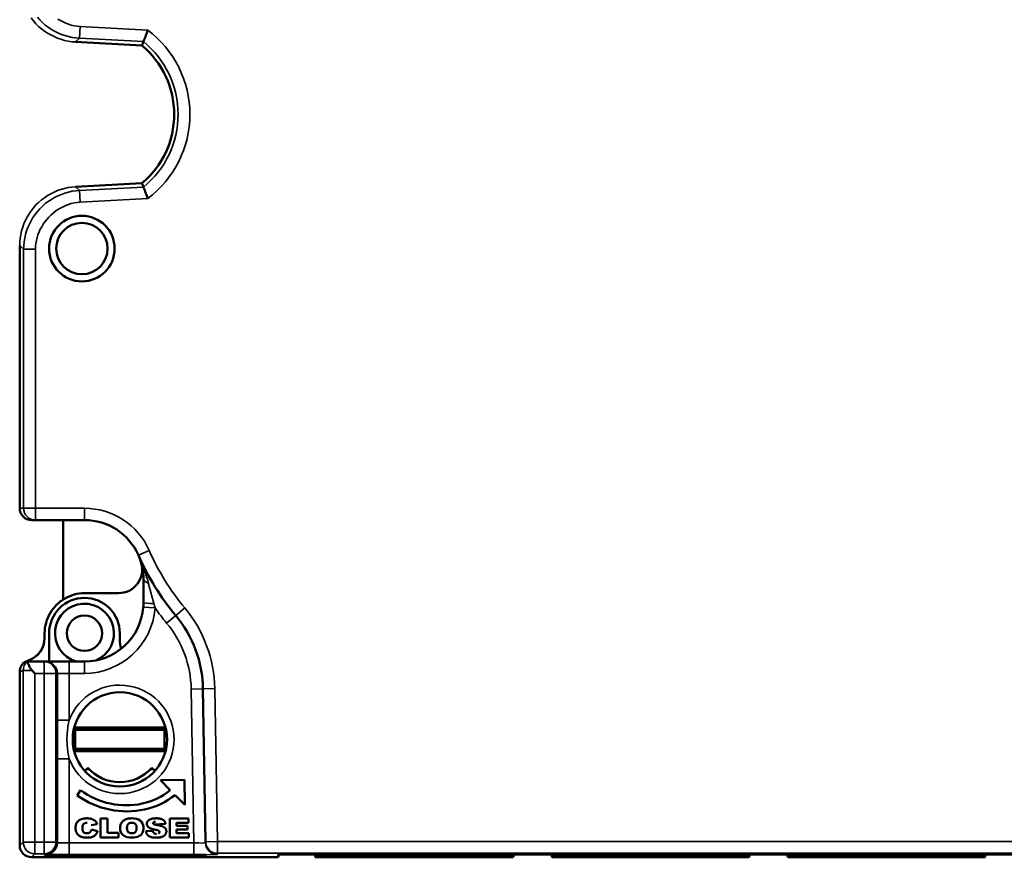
# Model space of a CAD drawing. Header units: millimetres. Extents: x 0 to 420, y 0 to 297.
# Tile 12 of 16: x 241 to 282, y 180 to 216. Entities that reach past the tile are written whole.
import ezdxf

# ---------------------------------------------------------------- set-up
doc = ezdxf.new("R2010")
doc.units = ezdxf.units.MM
doc.layers.add('Visibile (ISO)', color=7, linetype='Continuous', lineweight=50)
doc.layers.add('Visibile sottile (ISO)', color=7, linetype='Continuous', lineweight=35)

msp = doc.modelspace()

# ---------------------------------------------------------------- linework, layer by layer
at = {"layer": 'Visibile (ISO)'}
for p, q in [((242.918, 214.887), (245.733, 214.739)), ((245.733, 208.899), (242.918, 208.752)), ((240.549, 195.115), (240.549, 206.255)), ((241.215, 194.619), (241.044, 194.619)), ((243.294, 194.619), (241.215, 194.619)), ((242.394, 194.619), (242.394, 191.249)), ((245.794, 191.119), (245.794, 192.119)), ((244.74, 191.519), (243.304, 191.519)), ((241.604, 189.619), (241.604, 189.819)), ((241.794, 188.619), (241.794, 189.819)), ((244.794, 189.562), (244.794, 189.819)), ((240.822, 188.619), (240.799, 188.619)), ((240.831, 188.619), (240.872, 188.619)), ((240.872, 188.619), (241.585, 188.619)), ((240.936, 188.676), (240.937, 188.676)), ((241.585, 188.619), (241.645, 188.619)), ((242.645, 188.619), (241.645, 188.619)), ((242.645, 188.619), (243.294, 188.619)), ((240.549, 180.824), (240.549, 188.19)), ((241.193, 188.119), (241.076, 188.236)), ((248.431, 180.981), (248.318, 187.462)), ((246.694, 185.824), (242.894, 185.824)), ((242.894, 184.814), (242.894, 185.824)), ((246.694, 185.824), (246.694, 184.814)), ((242.894, 185.719), (246.694, 185.719)), ((242.894, 184.919), (246.694, 184.919)), ((246.694, 184.814), (242.894, 184.814)), ((243.435, 184.118), (243.303, 183.986)), ((246.285, 183.986), (246.154, 184.118)), ((247.529, 183.605), (246.516, 183.587)), ((246.516, 183.587), (246.927, 183.171)), ((247.548, 182.545), (247.529, 183.605)), ((243.127, 183.165), (242.98, 182.945)), ((247.135, 182.961), (247.548, 182.545)), ((243.835, 181.725), (243.578, 181.679)), ((243.975, 181.962), (243.975, 181.162)), ((244.267, 181.962), (243.975, 181.962)), ((244.267, 181.357), (244.267, 181.962)), ((246.23, 181.708), (246.731, 181.732)), ((246.907, 181.962), (246.907, 181.162)), ((247.701, 181.962), (246.907, 181.962)), ((247.199, 181.777), (247.701, 181.777)), ((247.199, 181.66), (247.199, 181.777)), ((247.666, 181.66), (247.199, 181.66)), ((247.666, 181.494), (247.666, 181.66)), ((247.701, 181.777), (247.701, 181.962)), ((243.59, 181.494), (243.847, 181.428)), ((244.734, 181.357), (244.267, 181.357)), ((244.734, 181.162), (244.734, 181.357)), ((246.194, 181.445), (245.902, 181.43)), ((247.199, 181.494), (247.666, 181.494)), ((247.199, 181.347), (247.199, 181.494)), ((247.712, 181.347), (247.199, 181.347)), ((247.712, 181.162), (247.712, 181.347)), ((243.975, 181.162), (244.734, 181.162)), ((246.907, 181.162), (247.712, 181.162)), ((248.432, 180.929), (248.431, 180.981)), ((241.609, 180.421), (241.608, 180.394)), ((241.608, 180.394), (248.441, 180.394)), ((241.609, 180.421), (248.441, 180.421)), ((248.441, 180.394), (248.441, 180.421)), ((251.512, 180.324), (251.512, 180.437)), ((292.324, 180.444), (252.301, 180.444)), ((253.076, 180.324), (253.076, 180.429)), ((261.294, 180.43), (253.174, 180.43)), ((261.476, 180.324), (261.476, 180.429)), ((263.091, 180.444), (263.113, 180.319)), ((263.113, 180.319), (263.113, 180.429)), ((271.294, 180.43), (263.294, 180.43)), ((271.498, 180.444), (271.476, 180.319)), ((271.476, 180.319), (271.476, 180.429)), ((273.091, 180.444), (273.113, 180.319)), ((273.113, 180.319), (273.113, 180.429)), ((281.294, 180.43), (273.294, 180.43)), ((281.498, 180.444), (281.476, 180.319)), ((281.476, 180.319), (281.476, 180.429)), ((241.049, 180.324), (251.512, 180.324)), ((253.076, 180.324), (261.476, 180.324)), ((263.113, 180.319), (271.476, 180.319)), ((273.113, 180.319), (281.476, 180.319))]:
    msp.add_line(p, q, dxfattribs=at)
at = {"layer": 'Visibile (ISO)', "flags": 128}
for points in [[(245.98, 215.393), (245.968, 215.362), (245.957, 215.33), (245.946, 215.299), (245.934, 215.269), (245.923, 215.239), (245.912, 215.209), (245.902, 215.18), (245.891, 215.153), (245.881, 215.126), (245.871, 215.1), (245.862, 215.075), (245.853, 215.051), (245.845, 215.029), (245.837, 215.008), (245.83, 214.989), (245.823, 214.972), (245.817, 214.956), (245.812, 214.942), (245.807, 214.93), (245.803, 214.92), (245.8, 214.913), (245.798, 214.907), (245.797, 214.903), (245.796, 214.902)], [(245.733, 214.739), (245.735, 214.744), (245.736, 214.748), (245.738, 214.752), (245.74, 214.756), (245.741, 214.761), (245.743, 214.765), (245.745, 214.769), (245.747, 214.773), (245.748, 214.778), (245.75, 214.782), (245.752, 214.786), (245.753, 214.791), (245.755, 214.795), (245.757, 214.799), (245.758, 214.803), (245.76, 214.808), (245.762, 214.812), (245.763, 214.816), (245.765, 214.821), (245.767, 214.825), (245.768, 214.829), (245.77, 214.833), (245.772, 214.838), (245.773, 214.842), (245.775, 214.846), (245.776, 214.851), (245.778, 214.855), (245.78, 214.859), (245.781, 214.863), (245.783, 214.868), (245.785, 214.872), (245.786, 214.876), (245.788, 214.881), (245.79, 214.885), (245.791, 214.889), (245.793, 214.893), (245.795, 214.898), (245.796, 214.902)], [(245.733, 208.899), (245.735, 208.895), (245.736, 208.891), (245.738, 208.887), (245.74, 208.882), (245.741, 208.878), (245.743, 208.874), (245.745, 208.869), (245.747, 208.865), (245.748, 208.861), (245.75, 208.857), (245.752, 208.852), (245.753, 208.848), (245.755, 208.844), (245.757, 208.839), (245.758, 208.835), (245.76, 208.831), (245.762, 208.827), (245.763, 208.822), (245.765, 208.818), (245.767, 208.814), (245.768, 208.809), (245.77, 208.805), (245.772, 208.801), (245.773, 208.797), (245.775, 208.792), (245.776, 208.788), (245.778, 208.784), (245.78, 208.779), (245.781, 208.775), (245.783, 208.771), (245.785, 208.767), (245.786, 208.762), (245.788, 208.758), (245.79, 208.754), (245.791, 208.75), (245.793, 208.745), (245.795, 208.741), (245.796, 208.737)], [(245.98, 208.246), (245.968, 208.277), (245.957, 208.308), (245.946, 208.339), (245.934, 208.37), (245.923, 208.4), (245.912, 208.429), (245.902, 208.458), (245.891, 208.486), (245.881, 208.513), (245.871, 208.539), (245.862, 208.564), (245.853, 208.587), (245.845, 208.61), (245.837, 208.63), (245.83, 208.649), (245.823, 208.667), (245.817, 208.683), (245.812, 208.696), (245.807, 208.708), (245.803, 208.718), (245.8, 208.726), (245.798, 208.732), (245.797, 208.735), (245.796, 208.737)], [(245.794, 192.175), (245.776, 192.428), (245.734, 192.668), (245.67, 192.9), (245.583, 193.126)], [(245.794, 192.119), (245.794, 192.122), (245.794, 192.124), (245.794, 192.126), (245.794, 192.129), (245.794, 192.131), (245.794, 192.133), (245.794, 192.136), (245.794, 192.138), (245.794, 192.14), (245.794, 192.142), (245.794, 192.145), (245.794, 192.147), (245.794, 192.149), (245.794, 192.152), (245.794, 192.154), (245.794, 192.156), (245.794, 192.159), (245.794, 192.161), (245.794, 192.163), (245.794, 192.166), (245.794, 192.168), (245.794, 192.17), (245.794, 192.172), (245.794, 192.175)], [(243.304, 191.519), (243.189, 191.515), (243.076, 191.504), (242.965, 191.484), (242.856, 191.458), (242.75, 191.424), (242.647, 191.384), (242.548, 191.337), (242.451, 191.284), (242.359, 191.226), (242.27, 191.161), (242.186, 191.091), (242.106, 191.017), (242.032, 190.937), (241.962, 190.853), (241.897, 190.764), (241.839, 190.672), (241.786, 190.575), (241.739, 190.476), (241.699, 190.373), (241.665, 190.267), (241.639, 190.158), (241.619, 190.047), (241.608, 189.934), (241.604, 189.819)], [(245.787, 190.929), (245.788, 190.937), (245.788, 190.945), (245.789, 190.952), (245.789, 190.96), (245.79, 190.968), (245.79, 190.976), (245.791, 190.984), (245.791, 190.992), (245.792, 191), (245.792, 191.008), (245.792, 191.016), (245.793, 191.024), (245.793, 191.032), (245.793, 191.04), (245.793, 191.048), (245.794, 191.056), (245.794, 191.064), (245.794, 191.072), (245.794, 191.08), (245.794, 191.088), (245.794, 191.096), (245.794, 191.103), (245.794, 191.111), (245.794, 191.119)], [(240.549, 188.185), (240.549, 188.206), (240.55, 188.226), (240.552, 188.246), (240.555, 188.266), (240.558, 188.286), (240.563, 188.306), (240.568, 188.326), (240.574, 188.346), (240.581, 188.365), (240.589, 188.385), (240.597, 188.404), (240.607, 188.423), (240.618, 188.442), (240.629, 188.46), (240.642, 188.478), (240.655, 188.496), (240.669, 188.513), (240.685, 188.53), (240.701, 188.546), (240.719, 188.562), (240.737, 188.578), (240.757, 188.592), (240.777, 188.606), (240.799, 188.619)], [(240.822, 188.619), (240.823, 188.619), (240.823, 188.62), (240.825, 188.621), (240.826, 188.622), (240.828, 188.623), (240.831, 188.625), (240.834, 188.626), (240.837, 188.629), (240.841, 188.631), (240.845, 188.633), (240.849, 188.636), (240.854, 188.639), (240.86, 188.642), (240.865, 188.645), (240.871, 188.648), (240.877, 188.651), (240.884, 188.654), (240.891, 188.658), (240.898, 188.661), (240.905, 188.664), (240.912, 188.667), (240.92, 188.67), (240.928, 188.673), (240.936, 188.676)], [(240.872, 188.619), (240.872, 188.618), (240.873, 188.616), (240.875, 188.611), (240.877, 188.605), (240.88, 188.597), (240.884, 188.588), (240.888, 188.577), (240.893, 188.564), (240.898, 188.55), (240.904, 188.535), (240.911, 188.518), (240.919, 188.5), (240.927, 188.481), (240.936, 188.461), (240.946, 188.44), (240.956, 188.418), (240.967, 188.396), (240.979, 188.373), (240.992, 188.35), (241.007, 188.326), (241.022, 188.303), (241.038, 188.28), (241.056, 188.257), (241.076, 188.236)], [(243.435, 184.118), (243.435, 184.114), (243.435, 184.109), (243.434, 184.105), (243.434, 184.101), (243.434, 184.097), (243.434, 184.093), (243.434, 184.088), (243.434, 184.084), (243.434, 184.08), (243.434, 184.076), (243.434, 184.072), (243.433, 184.068), (243.433, 184.064), (243.433, 184.059), (243.433, 184.055), (243.433, 184.051), (243.433, 184.047), (243.433, 184.043), (243.433, 184.039), (243.433, 184.035), (243.433, 184.03), (243.433, 184.026), (243.433, 184.022), (243.433, 184.018)], [(246.154, 184.118), (246.154, 184.114), (246.154, 184.109), (246.154, 184.105), (246.154, 184.101), (246.155, 184.097), (246.155, 184.093), (246.155, 184.088), (246.155, 184.084), (246.155, 184.08), (246.155, 184.076), (246.155, 184.072), (246.155, 184.068), (246.155, 184.064), (246.155, 184.059), (246.155, 184.055), (246.156, 184.051), (246.156, 184.047), (246.156, 184.043), (246.156, 184.039), (246.156, 184.035), (246.156, 184.03), (246.156, 184.026), (246.156, 184.022), (246.156, 184.018)], [(243.372, 183.958), (243.37, 183.958), (243.369, 183.958), (243.367, 183.958), (243.365, 183.958), (243.363, 183.958), (243.361, 183.958), (243.36, 183.958), (243.358, 183.958), (243.356, 183.958), (243.354, 183.958), (243.352, 183.958), (243.351, 183.958), (243.349, 183.958), (243.347, 183.958), (243.345, 183.958), (243.343, 183.958), (243.341, 183.958), (243.34, 183.958), (243.338, 183.958), (243.336, 183.958), (243.334, 183.958), (243.333, 183.958), (243.331, 183.958), (243.329, 183.958)], [(246.26, 183.958), (246.258, 183.958), (246.256, 183.958), (246.254, 183.958), (246.253, 183.958), (246.251, 183.958), (246.249, 183.958), (246.247, 183.958), (246.245, 183.958), (246.244, 183.958), (246.242, 183.958), (246.24, 183.958), (246.238, 183.958), (246.236, 183.958), (246.235, 183.958), (246.233, 183.958), (246.231, 183.958), (246.229, 183.958), (246.227, 183.958), (246.226, 183.958), (246.224, 183.958), (246.222, 183.958), (246.22, 183.958), (246.218, 183.958), (246.217, 183.958)], [(242.98, 182.945), (243.14, 182.836), (243.306, 182.737), (243.475, 182.648), (243.649, 182.568), (243.825, 182.497), (244.004, 182.436), (244.186, 182.384), (244.369, 182.342), (244.553, 182.309), (244.738, 182.286), (244.924, 182.272), (245.109, 182.268), (245.293, 182.273), (245.477, 182.288), (245.658, 182.312), (245.838, 182.346), (246.014, 182.389), (246.188, 182.442), (246.358, 182.505), (246.523, 182.577), (246.684, 182.658), (246.84, 182.75), (246.991, 182.85), (247.135, 182.961)], [(246.927, 183.171), (246.797, 183.068), (246.66, 182.973), (246.518, 182.888), (246.372, 182.812), (246.22, 182.744), (246.065, 182.686), (245.906, 182.636), (245.743, 182.596), (245.579, 182.564), (245.412, 182.542), (245.243, 182.528), (245.074, 182.523), (244.903, 182.528), (244.733, 182.541), (244.563, 182.563), (244.394, 182.594), (244.226, 182.634), (244.059, 182.683), (243.895, 182.741), (243.734, 182.808), (243.576, 182.884), (243.422, 182.969), (243.272, 183.063), (243.127, 183.165)], [(243.156, 181.189), (243.129, 181.201), (243.103, 181.214), (243.078, 181.23), (243.054, 181.248), (243.032, 181.268), (243.01, 181.29), (242.989, 181.315), (242.97, 181.342), (242.954, 181.371), (242.94, 181.402), (242.929, 181.434), (242.921, 181.469), (242.915, 181.506), (242.913, 181.545), (242.913, 181.586), (242.916, 181.625), (242.921, 181.662), (242.93, 181.697), (242.941, 181.73), (242.955, 181.761), (242.972, 181.79), (242.991, 181.817), (243.014, 181.843), (243.039, 181.866)], [(243.039, 181.866), (243.049, 181.875), (243.06, 181.883), (243.072, 181.891), (243.084, 181.898), (243.096, 181.905), (243.108, 181.912), (243.121, 181.918), (243.135, 181.924), (243.148, 181.93), (243.162, 181.935), (243.177, 181.94), (243.191, 181.945), (243.207, 181.949), (243.222, 181.953), (243.238, 181.957), (243.254, 181.96), (243.271, 181.963), (243.287, 181.965), (243.305, 181.967), (243.322, 181.969), (243.34, 181.97), (243.359, 181.971), (243.377, 181.972), (243.396, 181.972)], [(243.404, 181.787), (243.381, 181.786), (243.359, 181.783), (243.339, 181.779), (243.32, 181.773), (243.302, 181.765), (243.286, 181.755), (243.27, 181.744), (243.256, 181.731), (243.244, 181.717), (243.232, 181.7), (243.223, 181.681), (243.216, 181.66), (243.21, 181.636), (243.207, 181.609), (243.205, 181.581), (243.205, 181.55), (243.206, 181.521), (243.209, 181.495), (243.213, 181.471), (243.218, 181.449), (243.225, 181.43), (243.233, 181.413), (243.243, 181.398), (243.254, 181.386)], [(243.396, 181.972), (243.426, 181.972), (243.455, 181.97), (243.483, 181.968), (243.509, 181.965), (243.535, 181.961), (243.559, 181.956), (243.582, 181.951), (243.605, 181.944), (243.626, 181.937), (243.646, 181.929), (243.664, 181.92), (243.682, 181.91), (243.699, 181.9), (243.715, 181.888), (243.73, 181.876), (243.745, 181.863), (243.759, 181.849), (243.772, 181.834), (243.784, 181.818), (243.796, 181.801), (243.807, 181.784), (243.817, 181.765), (243.826, 181.746), (243.835, 181.725)], [(245.299, 181.972), (245.247, 181.971), (245.198, 181.966), (245.152, 181.959), (245.108, 181.949), (245.067, 181.937), (245.029, 181.922), (244.993, 181.903), (244.96, 181.882), (244.93, 181.859), (244.902, 181.832), (244.878, 181.804), (244.858, 181.773), (244.84, 181.741), (244.826, 181.706), (244.816, 181.669), (244.809, 181.629), (244.805, 181.588), (244.805, 181.544), (244.808, 181.503), (244.814, 181.463), (244.823, 181.426), (244.836, 181.392), (244.851, 181.36), (244.87, 181.33)], [(244.87, 181.33), (244.917, 181.275), (244.971, 181.231), (245.034, 181.198), (245.107, 181.174), (245.19, 181.159), (245.285, 181.153), (245.385, 181.155), (245.474, 181.168), (245.553, 181.191), (245.62, 181.224), (245.677, 181.265), (245.723, 181.314), (245.759, 181.372), (245.783, 181.44), (245.795, 181.519), (245.796, 181.606), (245.782, 181.687), (245.754, 181.759), (245.712, 181.822), (245.655, 181.875), (245.585, 181.917), (245.502, 181.947), (245.406, 181.966), (245.299, 181.972)], [(245.301, 181.338), (245.278, 181.338), (245.257, 181.341), (245.237, 181.344), (245.217, 181.35), (245.199, 181.357), (245.183, 181.366), (245.167, 181.376), (245.153, 181.388), (245.14, 181.401), (245.129, 181.417), (245.119, 181.435), (245.111, 181.455), (245.105, 181.477), (245.1, 181.502), (245.098, 181.528), (245.097, 181.557), (245.097, 181.587), (245.1, 181.614), (245.104, 181.639), (245.11, 181.662), (245.118, 181.683), (245.127, 181.702), (245.139, 181.719), (245.152, 181.734)], [(245.152, 181.734), (245.156, 181.738), (245.161, 181.742), (245.166, 181.746), (245.171, 181.749), (245.176, 181.753), (245.182, 181.756), (245.187, 181.76), (245.192, 181.763), (245.198, 181.765), (245.204, 181.768), (245.21, 181.771), (245.216, 181.773), (245.222, 181.775), (245.228, 181.777), (245.235, 181.779), (245.241, 181.78), (245.248, 181.782), (245.255, 181.783), (245.262, 181.784), (245.269, 181.785), (245.276, 181.786), (245.283, 181.786), (245.291, 181.786), (245.298, 181.787)], [(245.298, 181.787), (245.306, 181.786), (245.314, 181.786), (245.321, 181.786), (245.329, 181.785), (245.336, 181.784), (245.343, 181.783), (245.351, 181.782), (245.357, 181.781), (245.364, 181.779), (245.371, 181.777), (245.377, 181.775), (245.384, 181.773), (245.39, 181.771), (245.396, 181.769), (245.402, 181.766), (245.408, 181.763), (245.414, 181.76), (245.419, 181.757), (245.425, 181.754), (245.43, 181.75), (245.435, 181.747), (245.44, 181.743), (245.445, 181.739), (245.45, 181.735)], [(245.45, 181.735), (245.464, 181.719), (245.477, 181.7), (245.487, 181.679), (245.495, 181.656), (245.501, 181.63), (245.504, 181.602), (245.505, 181.572), (245.504, 181.542), (245.502, 181.513), (245.498, 181.488), (245.493, 181.464), (245.487, 181.443), (245.478, 181.424), (245.469, 181.408), (245.458, 181.394), (245.445, 181.382), (245.431, 181.371), (245.416, 181.362), (245.4, 181.355), (245.382, 181.348), (245.364, 181.344), (245.344, 181.34), (245.323, 181.338), (245.301, 181.338)], [(245.979, 181.855), (245.971, 181.843), (245.964, 181.831), (245.957, 181.819), (245.952, 181.807), (245.947, 181.795), (245.943, 181.783), (245.94, 181.771), (245.938, 181.758), (245.937, 181.746), (245.938, 181.733), (245.938, 181.72), (245.94, 181.708), (245.942, 181.696), (245.946, 181.685), (245.95, 181.674), (245.954, 181.663), (245.96, 181.652), (245.966, 181.642), (245.973, 181.632), (245.981, 181.622), (245.99, 181.613), (245.999, 181.604), (246.01, 181.596), (246.021, 181.587)], [(246.34, 181.972), (246.316, 181.972), (246.292, 181.971), (246.27, 181.97), (246.248, 181.968), (246.227, 181.966), (246.208, 181.964), (246.189, 181.961), (246.17, 181.958), (246.153, 181.954), (246.137, 181.95), (246.121, 181.945), (246.107, 181.94), (246.093, 181.935), (246.079, 181.929), (246.067, 181.923), (246.055, 181.917), (246.043, 181.91), (246.033, 181.903), (246.022, 181.896), (246.013, 181.888), (246.003, 181.88), (245.995, 181.872), (245.987, 181.864), (245.979, 181.855)], [(246.303, 181.826), (246.296, 181.825), (246.289, 181.825), (246.282, 181.824), (246.275, 181.823), (246.268, 181.822), (246.261, 181.821), (246.254, 181.819), (246.247, 181.816), (246.241, 181.813), (246.235, 181.81), (246.229, 181.805), (246.224, 181.801), (246.219, 181.795), (246.214, 181.79), (246.211, 181.784), (246.208, 181.777), (246.206, 181.77), (246.206, 181.763), (246.207, 181.756), (246.209, 181.749), (246.213, 181.743), (246.218, 181.738), (246.223, 181.733), (246.229, 181.729)], [(246.33, 181.7), (246.324, 181.701), (246.317, 181.702), (246.311, 181.703), (246.306, 181.704), (246.3, 181.706), (246.295, 181.707), (246.289, 181.708), (246.284, 181.709), (246.279, 181.71), (246.275, 181.711), (246.27, 181.713), (246.266, 181.714), (246.262, 181.715), (246.258, 181.716), (246.254, 181.717), (246.251, 181.719), (246.247, 181.72), (246.244, 181.721), (246.241, 181.723), (246.239, 181.724), (246.236, 181.725), (246.234, 181.727), (246.231, 181.728), (246.229, 181.729)], [(246.728, 181.541), (246.722, 181.55), (246.715, 181.558), (246.707, 181.566), (246.698, 181.574), (246.689, 181.582), (246.679, 181.589), (246.669, 181.597), (246.658, 181.604), (246.646, 181.61), (246.634, 181.617), (246.621, 181.623), (246.607, 181.629), (246.593, 181.635), (246.577, 181.641), (246.559, 181.647), (246.54, 181.652), (246.519, 181.658), (246.496, 181.664), (246.472, 181.67), (246.447, 181.676), (246.42, 181.682), (246.391, 181.688), (246.361, 181.694), (246.33, 181.7)], [(246.731, 181.732), (246.728, 181.752), (246.723, 181.772), (246.718, 181.79), (246.711, 181.807), (246.704, 181.824), (246.695, 181.839), (246.685, 181.854), (246.674, 181.868), (246.662, 181.88), (246.649, 181.892), (246.634, 181.903), (246.619, 181.913), (246.602, 181.922), (246.585, 181.931), (246.566, 181.939), (246.546, 181.945), (246.524, 181.952), (246.501, 181.957), (246.478, 181.961), (246.452, 181.965), (246.426, 181.968), (246.399, 181.97), (246.37, 181.972), (246.34, 181.972)], [(243.764, 181.275), (243.749, 181.259), (243.732, 181.244), (243.714, 181.231), (243.696, 181.218), (243.676, 181.207), (243.656, 181.196), (243.635, 181.187), (243.612, 181.179), (243.589, 181.172), (243.563, 181.166), (243.536, 181.161), (243.507, 181.157), (243.476, 181.154), (243.444, 181.153), (243.41, 181.152), (243.377, 181.153), (243.344, 181.154), (243.313, 181.156), (243.283, 181.159), (243.255, 181.163), (243.228, 181.168), (243.202, 181.174), (243.178, 181.181), (243.156, 181.189)], [(243.254, 181.386), (243.258, 181.382), (243.263, 181.378), (243.267, 181.374), (243.272, 181.371), (243.277, 181.368), (243.281, 181.364), (243.287, 181.361), (243.292, 181.359), (243.297, 181.356), (243.302, 181.354), (243.308, 181.351), (243.314, 181.349), (243.32, 181.347), (243.326, 181.346), (243.332, 181.344), (243.338, 181.343), (243.344, 181.341), (243.351, 181.34), (243.358, 181.34), (243.364, 181.339), (243.371, 181.338), (243.379, 181.338), (243.386, 181.338), (243.393, 181.338)], [(243.393, 181.338), (243.4, 181.338), (243.408, 181.338), (243.414, 181.338), (243.421, 181.339), (243.428, 181.339), (243.434, 181.34), (243.441, 181.341), (243.447, 181.342), (243.453, 181.343), (243.459, 181.344), (243.464, 181.346), (243.47, 181.347), (243.475, 181.349), (243.481, 181.351), (243.486, 181.353), (243.491, 181.355), (243.496, 181.357), (243.5, 181.36), (243.505, 181.362), (243.509, 181.365), (243.513, 181.368), (243.517, 181.371), (243.521, 181.374), (243.525, 181.377)], [(243.525, 181.377), (243.529, 181.381), (243.532, 181.384), (243.536, 181.388), (243.539, 181.391), (243.542, 181.395), (243.546, 181.399), (243.549, 181.403), (243.552, 181.408), (243.555, 181.412), (243.558, 181.417), (243.561, 181.421), (243.563, 181.426), (243.566, 181.431), (243.569, 181.436), (243.571, 181.441), (243.574, 181.447), (243.576, 181.452), (243.578, 181.458), (243.58, 181.463), (243.582, 181.469), (243.584, 181.475), (243.586, 181.481), (243.588, 181.487), (243.59, 181.494)], [(243.847, 181.428), (243.844, 181.42), (243.842, 181.413), (243.84, 181.405), (243.837, 181.398), (243.834, 181.391), (243.832, 181.384), (243.829, 181.377), (243.826, 181.37), (243.823, 181.363), (243.82, 181.356), (243.817, 181.35), (243.813, 181.343), (243.81, 181.337), (243.806, 181.331), (243.802, 181.325), (243.799, 181.319), (243.795, 181.313), (243.791, 181.307), (243.787, 181.301), (243.782, 181.296), (243.778, 181.29), (243.774, 181.285), (243.769, 181.28), (243.764, 181.275)], [(245.902, 181.43), (245.903, 181.42), (245.905, 181.41), (245.907, 181.4), (245.909, 181.391), (245.911, 181.381), (245.914, 181.372), (245.917, 181.363), (245.92, 181.354), (245.923, 181.345), (245.927, 181.336), (245.931, 181.327), (245.935, 181.319), (245.94, 181.311), (245.945, 181.303), (245.95, 181.295), (245.955, 181.287), (245.961, 181.279), (245.967, 181.272), (245.973, 181.265), (245.979, 181.257), (245.986, 181.25), (245.993, 181.244), (246.001, 181.237), (246.008, 181.23)], [(246.008, 181.23), (246.021, 181.22), (246.035, 181.211), (246.051, 181.203), (246.067, 181.195), (246.085, 181.188), (246.104, 181.181), (246.125, 181.175), (246.147, 181.17), (246.17, 181.165), (246.194, 181.162), (246.219, 181.158), (246.246, 181.156), (246.274, 181.154), (246.304, 181.153), (246.334, 181.152), (246.366, 181.153), (246.396, 181.153), (246.425, 181.155), (246.453, 181.158), (246.48, 181.162), (246.505, 181.166), (246.529, 181.172), (246.552, 181.178), (246.574, 181.185)], [(246.021, 181.587), (246.028, 181.582), (246.035, 181.577), (246.043, 181.572), (246.051, 181.568), (246.06, 181.563), (246.069, 181.558), (246.078, 181.554), (246.088, 181.55), (246.098, 181.545), (246.109, 181.541), (246.12, 181.537), (246.131, 181.533), (246.143, 181.529), (246.155, 181.525), (246.167, 181.521), (246.18, 181.518), (246.193, 181.514), (246.207, 181.511), (246.221, 181.507), (246.235, 181.504), (246.25, 181.501), (246.265, 181.497), (246.281, 181.494), (246.297, 181.491)], [(246.351, 181.309), (246.341, 181.309), (246.331, 181.309), (246.321, 181.31), (246.312, 181.312), (246.303, 181.313), (246.294, 181.316), (246.286, 181.319), (246.277, 181.322), (246.27, 181.325), (246.262, 181.33), (246.255, 181.334), (246.248, 181.339), (246.241, 181.345), (246.235, 181.35), (246.229, 181.357), (246.223, 181.364), (246.218, 181.371), (246.214, 181.379), (246.209, 181.389), (246.205, 181.398), (246.202, 181.409), (246.199, 181.42), (246.196, 181.432), (246.194, 181.445)], [(246.297, 181.491), (246.306, 181.49), (246.316, 181.488), (246.325, 181.486), (246.334, 181.484), (246.342, 181.482), (246.35, 181.48), (246.358, 181.478), (246.366, 181.476), (246.373, 181.474), (246.38, 181.472), (246.386, 181.47), (246.393, 181.468), (246.399, 181.467), (246.405, 181.465), (246.41, 181.463), (246.415, 181.461), (246.42, 181.459), (246.424, 181.457), (246.428, 181.455), (246.432, 181.453), (246.436, 181.451), (246.439, 181.449), (246.442, 181.447), (246.445, 181.445)], [(246.445, 181.445), (246.45, 181.441), (246.455, 181.436), (246.459, 181.431), (246.462, 181.426), (246.466, 181.421), (246.468, 181.416), (246.47, 181.411), (246.472, 181.406), (246.473, 181.401), (246.474, 181.396), (246.474, 181.391), (246.474, 181.386), (246.474, 181.381), (246.473, 181.376), (246.472, 181.371), (246.47, 181.366), (246.468, 181.361), (246.466, 181.357), (246.463, 181.352), (246.459, 181.348), (246.456, 181.344), (246.452, 181.34), (246.447, 181.336), (246.442, 181.332)], [(246.574, 181.185), (246.595, 181.193), (246.614, 181.202), (246.633, 181.212), (246.651, 181.223), (246.667, 181.234), (246.682, 181.247), (246.696, 181.26), (246.709, 181.274), (246.721, 181.289), (246.732, 181.305), (246.741, 181.321), (246.749, 181.337), (246.755, 181.354), (246.76, 181.371), (246.764, 181.388), (246.766, 181.406), (246.766, 181.424), (246.766, 181.442), (246.763, 181.46), (246.76, 181.477), (246.754, 181.494), (246.747, 181.51), (246.739, 181.526), (246.728, 181.541)], [(253.174, 180.43), (253.167, 180.43), (253.16, 180.43), (253.153, 180.43), (253.146, 180.43), (253.14, 180.43), (253.134, 180.43), (253.128, 180.43), (253.122, 180.43), (253.117, 180.43), (253.112, 180.43), (253.107, 180.43), (253.103, 180.43), (253.099, 180.43), (253.095, 180.429), (253.091, 180.429), (253.088, 180.429), (253.086, 180.429), (253.083, 180.429), (253.081, 180.429), (253.08, 180.429), (253.078, 180.429), (253.077, 180.429), (253.077, 180.429), (253.076, 180.429)], [(261.476, 180.429), (261.475, 180.429), (261.474, 180.429), (261.472, 180.429), (261.469, 180.429), (261.466, 180.429), (261.462, 180.429), (261.457, 180.429), (261.451, 180.43), (261.445, 180.43), (261.438, 180.43), (261.43, 180.43), (261.422, 180.43), (261.413, 180.43), (261.404, 180.43), (261.395, 180.43), (261.385, 180.43), (261.374, 180.43), (261.364, 180.43), (261.353, 180.43), (261.341, 180.43), (261.33, 180.43), (261.318, 180.43), (261.306, 180.43), (261.294, 180.43)], [(263.294, 180.43), (263.283, 180.43), (263.271, 180.43), (263.259, 180.43), (263.248, 180.43), (263.236, 180.43), (263.225, 180.43), (263.214, 180.43), (263.204, 180.43), (263.194, 180.43), (263.184, 180.43), (263.175, 180.43), (263.167, 180.43), (263.159, 180.43), (263.151, 180.43), (263.144, 180.43), (263.138, 180.43), (263.132, 180.429), (263.127, 180.429), (263.123, 180.429), (263.119, 180.429), (263.117, 180.429), (263.115, 180.429), (263.113, 180.429), (263.113, 180.429)], [(271.476, 180.429), (271.475, 180.429), (271.474, 180.429), (271.472, 180.429), (271.469, 180.429), (271.466, 180.429), (271.462, 180.429), (271.457, 180.429), (271.451, 180.43), (271.445, 180.43), (271.438, 180.43), (271.43, 180.43), (271.422, 180.43), (271.413, 180.43), (271.404, 180.43), (271.395, 180.43), (271.385, 180.43), (271.374, 180.43), (271.364, 180.43), (271.353, 180.43), (271.341, 180.43), (271.33, 180.43), (271.318, 180.43), (271.306, 180.43), (271.294, 180.43)], [(273.294, 180.43), (273.283, 180.43), (273.271, 180.43), (273.259, 180.43), (273.248, 180.43), (273.236, 180.43), (273.225, 180.43), (273.214, 180.43), (273.204, 180.43), (273.194, 180.43), (273.184, 180.43), (273.175, 180.43), (273.167, 180.43), (273.159, 180.43), (273.151, 180.43), (273.144, 180.43), (273.138, 180.43), (273.132, 180.429), (273.127, 180.429), (273.123, 180.429), (273.119, 180.429), (273.117, 180.429), (273.115, 180.429), (273.113, 180.429), (273.113, 180.429)], [(281.476, 180.429), (281.475, 180.429), (281.474, 180.429), (281.472, 180.429), (281.469, 180.429), (281.466, 180.429), (281.462, 180.429), (281.457, 180.429), (281.451, 180.43), (281.445, 180.43), (281.438, 180.43), (281.43, 180.43), (281.422, 180.43), (281.413, 180.43), (281.404, 180.43), (281.395, 180.43), (281.385, 180.43), (281.374, 180.43), (281.364, 180.43), (281.353, 180.43), (281.341, 180.43), (281.33, 180.43), (281.318, 180.43), (281.306, 180.43), (281.294, 180.43)]]:
    msp.add_lwpolyline(points, dxfattribs=at)
at = {"layer": 'Visibile (ISO)'}
for centre, radius in [((243.184, 206.127), 1.39), ((243.184, 206.127), 1.09), ((243.294, 189.819), 0.75), ((244.794, 185.319), 2)]:
    msp.add_circle(centre, radius, dxfattribs=at)
for centre, radius, start, end in [((243.294, 211.819), 3.804, 309.8691, 50.1309), ((243.294, 192.119), 2.5, 23.7566, 90), ((255.467, 197.477), 10.8, 203.7566, 219.745), ((244.74, 192.519), 1, 270, 15.466), ((243.294, 189.819), 1.5, 0, 180), ((243.294, 189.819), 1.25, 292.7342, 253.7398), ((243.294, 191.119), 2.5, 270, 355.6257), ((243.319, 187.375), 5, 1, 39.745), ((240.604, 189.619), 1, 289.472, 359.993), ((240.604, 189.619), 1, 290.1081, 360), ((246.294, 189.562), 1.5, 180, 195.4896), ((241.12, 188.209), 0.502, 110.1401, 125.1434), ((244.794, 185.319), 1.814, 221.4705, 318.5295), ((241.049, 180.824), 0.5, 180, 270)]:
    msp.add_arc(centre, radius, start, end, dxfattribs=at)
for centre, major_axis, ratio, start_param, end_param in [((241.049, 195.119), (0.355, 0.355), 0.991311, 2.351831, 3.922627), ((252.325, 180.437), (0.812, 0), 0.00871, 1.599464, 3.141595), ((251.6, 180.824), (0.088, 0.5), 0.001492, 3.133129, 3.83479), ((252.988, 180.824), (0.088, -0.5), 0.001492, 5.573591, 6.291649), ((348.041, 185.098), (-94.985, 0), 0.984808, 0.049774, 0.049923), ((261.564, 180.824), (0.088, 0.5), 0.001492, 3.133129, 3.851187)]:
    msp.add_ellipse(centre, major_axis=major_axis, ratio=ratio, start_param=start_param, end_param=end_param, dxfattribs=at)
at = {"layer": 'Visibile sottile (ISO)'}
for p, q in [((243.084, 215.044), (243.11, 215.543)), ((243.11, 215.543), (245.98, 215.393)), ((243.084, 215.044), (242.918, 214.887)), ((245.796, 214.902), (243.084, 215.044)), ((242.918, 214.887), (245.733, 214.739)), ((242.918, 214.887), (242.918, 214.887)), ((245.733, 208.899), (242.918, 208.752)), ((242.918, 208.752), (243.084, 208.594)), ((242.918, 208.752), (242.918, 208.752)), ((243.084, 208.594), (245.796, 208.737)), ((243.11, 208.095), (243.084, 208.594)), ((245.98, 208.246), (243.11, 208.095)), ((240.549, 206.255), (240.549, 195.119)), ((240.715, 206.098), (240.549, 206.255)), ((240.549, 206.255), (240.549, 206.255)), ((240.715, 195.119), (240.715, 206.098)), ((241.215, 206.098), (240.715, 206.098)), ((241.215, 206.098), (241.215, 195.119)), ((240.549, 195.119), (240.715, 195.119)), ((241.215, 195.119), (240.715, 195.119)), ((241.215, 195.119), (243.294, 195.119)), ((241.215, 195.119), (241.215, 194.619)), ((243.294, 195.119), (243.294, 194.619)), ((246.04, 193.328), (245.583, 193.126)), ((246.286, 190.89), (245.787, 190.929)), ((247.548, 190.892), (247.163, 190.572)), ((247.163, 190.572), (246.779, 190.252)), ((241.585, 188.119), (241.585, 188.619)), ((242.645, 188.119), (242.645, 188.619)), ((243.294, 188.119), (243.294, 188.619)), ((240.549, 188.185), (240.549, 180.824)), ((240.693, 180.968), (240.693, 188.236)), ((240.693, 188.236), (241.076, 188.236)), ((241.585, 188.119), (241.193, 188.119)), ((241.193, 188.119), (241.193, 180.968)), ((241.585, 180.968), (241.585, 188.119)), ((241.585, 188.119), (242.085, 188.119)), ((242.145, 188.119), (242.085, 188.119)), ((242.085, 188.119), (242.085, 180.968)), ((242.145, 186.137), (242.145, 188.119)), ((242.645, 188.119), (242.145, 188.119)), ((243.294, 188.119), (242.645, 188.119)), ((242.645, 188.119), (242.645, 186.137)), ((248.318, 187.462), (247.818, 187.454)), ((247.932, 180.929), (247.818, 187.454)), ((248.818, 187.471), (248.318, 187.462)), ((248.818, 187.471), (248.931, 180.989)), ((242.645, 186.137), (242.145, 186.137)), ((242.145, 180.938), (242.145, 184.501)), ((242.645, 184.501), (242.145, 184.501)), ((242.645, 184.501), (242.645, 180.929)), ((240.549, 180.824), (240.693, 180.968)), ((240.549, 180.824), (240.549, 180.824)), ((240.693, 180.968), (241.193, 180.968)), ((241.193, 180.968), (241.585, 180.968)), ((241.193, 180.468), (241.193, 180.968)), ((241.585, 180.468), (241.585, 180.968)), ((241.585, 180.968), (242.085, 180.968)), ((242.085, 180.968), (242.145, 180.938)), ((242.645, 180.929), (247.932, 180.929)), ((242.645, 180.429), (242.645, 180.929)), ((247.932, 180.429), (247.932, 180.929)), ((248.931, 180.989), (248.431, 180.981)), ((248.931, 180.989), (321.658, 180.989)), ((248.931, 180.49), (248.931, 180.989)), ((241.193, 180.468), (241.049, 180.324)), ((241.585, 180.468), (241.193, 180.468)), ((241.645, 180.438), (241.585, 180.468)), ((247.932, 180.429), (242.645, 180.429)), ((321.658, 180.49), (248.931, 180.49)), ((248.931, 180.49), (248.932, 180.438)), ((253.076, 180.429), (253.074, 180.444)), ((261.294, 180.43), (261.294, 180.444)), ((261.478, 180.444), (261.476, 180.429)), ((263.113, 180.429), (263.11, 180.444)), ((263.294, 180.444), (263.294, 180.43)), ((271.294, 180.43), (271.294, 180.444)), ((271.478, 180.444), (271.476, 180.429)), ((273.113, 180.429), (273.11, 180.444)), ((273.294, 180.444), (273.294, 180.43)), ((281.294, 180.43), (281.294, 180.444)), ((281.478, 180.444), (281.476, 180.429)), ((241.049, 180.324), (251.512, 180.324)), ((241.049, 180.324), (241.049, 180.324)), ((253.076, 180.324), (261.476, 180.324))]:
    msp.add_line(p, q, dxfattribs=at)
at = {"layer": 'Visibile sottile (ISO)', "flags": 128}
for points in [[(241.033, 215.905), (241.13, 215.781), (241.235, 215.662), (241.348, 215.551), (241.467, 215.448), (241.593, 215.352), (241.725, 215.265), (241.862, 215.186), (242.003, 215.115), (242.149, 215.053), (242.298, 215.001), (242.45, 214.957), (242.604, 214.924), (242.76, 214.9), (242.918, 214.887)], [(243.084, 215.044), (242.926, 215.058), (242.77, 215.081), (242.615, 215.115), (242.463, 215.158), (242.314, 215.211), (242.169, 215.272), (242.027, 215.343), (241.891, 215.422), (241.759, 215.51), (241.633, 215.605), (241.514, 215.709), (241.401, 215.82), (241.296, 215.938)], [(242.166, 215.859), (242.273, 215.794), (242.384, 215.735), (242.498, 215.684), (242.616, 215.639), (242.736, 215.603), (242.859, 215.575), (242.983, 215.555), (243.11, 215.543)], [(242.918, 208.752), (242.76, 208.738), (242.604, 208.715), (242.45, 208.681), (242.298, 208.638), (242.149, 208.585), (242.003, 208.524), (241.862, 208.453), (241.725, 208.374), (241.593, 208.286), (241.467, 208.191), (241.348, 208.087), (241.235, 207.976), (241.13, 207.858), (241.033, 207.733), (240.944, 207.603), (240.864, 207.467), (240.792, 207.326), (240.729, 207.181), (240.675, 207.032), (240.63, 206.881), (240.595, 206.727), (240.569, 206.571), (240.554, 206.413), (240.549, 206.255)], [(240.715, 206.098), (240.72, 206.256), (240.735, 206.413), (240.761, 206.569), (240.796, 206.723), (240.841, 206.875), (240.895, 207.024), (240.958, 207.169), (241.03, 207.309), (241.11, 207.445), (241.199, 207.576), (241.296, 207.701), (241.401, 207.819), (241.514, 207.93), (241.633, 208.033), (241.759, 208.129), (241.891, 208.216), (242.027, 208.296), (242.169, 208.366), (242.314, 208.428), (242.463, 208.481), (242.615, 208.524), (242.77, 208.557), (242.926, 208.581), (243.084, 208.594)], [(243.11, 208.095), (242.984, 208.084), (242.859, 208.064), (242.737, 208.036), (242.617, 207.999), (242.5, 207.955), (242.385, 207.904), (242.275, 207.845), (242.167, 207.78), (242.064, 207.709), (241.965, 207.631), (241.871, 207.548), (241.782, 207.459), (241.698, 207.365), (241.619, 207.267), (241.547, 207.164), (241.481, 207.057), (241.421, 206.947), (241.368, 206.833), (241.323, 206.716), (241.285, 206.596), (241.254, 206.474), (241.233, 206.35), (241.219, 206.225), (241.215, 206.098)], [(245.583, 193.126), (245.603, 193.079), (245.624, 193.031), (245.644, 192.983), (245.664, 192.935), (245.684, 192.887), (245.703, 192.839), (245.723, 192.791), (245.742, 192.743), (245.76, 192.694), (245.779, 192.646), (245.797, 192.597), (245.815, 192.548), (245.832, 192.499), (245.85, 192.45), (245.867, 192.4), (245.883, 192.351), (245.899, 192.301), (245.915, 192.251), (245.931, 192.201), (245.946, 192.151), (245.961, 192.101), (245.975, 192.05), (245.989, 192), (246.002, 191.949)], [(246.002, 191.949), (246.011, 191.913), (246.021, 191.877), (246.03, 191.842), (246.039, 191.806), (246.049, 191.77), (246.058, 191.734), (246.068, 191.698), (246.078, 191.662), (246.087, 191.625), (246.097, 191.589), (246.107, 191.553), (246.116, 191.517), (246.126, 191.48), (246.136, 191.444), (246.146, 191.408), (246.156, 191.371), (246.166, 191.335), (246.176, 191.298), (246.186, 191.262), (246.196, 191.225), (246.207, 191.189), (246.217, 191.153), (246.227, 191.116), (246.237, 191.08)], [(240.937, 188.676), (240.938, 188.677), (240.938, 188.677), (240.938, 188.677), (240.939, 188.677), (240.939, 188.677), (240.94, 188.677), (240.94, 188.678), (240.941, 188.678), (240.941, 188.678), (240.941, 188.678), (240.942, 188.678), (240.942, 188.678), (240.943, 188.678), (240.943, 188.679), (240.944, 188.679), (240.944, 188.679), (240.944, 188.679), (240.945, 188.679), (240.945, 188.679), (240.946, 188.68), (240.946, 188.68), (240.947, 188.68), (240.947, 188.68), (240.948, 188.68)], [(240.693, 188.236), (240.688, 188.234), (240.684, 188.233), (240.68, 188.231), (240.675, 188.23), (240.671, 188.228), (240.667, 188.227), (240.662, 188.225), (240.658, 188.224), (240.653, 188.222), (240.649, 188.221), (240.645, 188.219), (240.64, 188.218), (240.636, 188.216), (240.632, 188.215), (240.627, 188.213), (240.623, 188.212), (240.619, 188.21), (240.614, 188.209), (240.61, 188.207), (240.605, 188.206), (240.601, 188.204), (240.597, 188.203), (240.592, 188.201), (240.588, 188.2), (240.584, 188.198), (240.579, 188.196), (240.575, 188.195), (240.571, 188.193), (240.566, 188.192), (240.562, 188.19), (240.557, 188.189), (240.553, 188.187), (240.549, 188.185)], [(242.145, 184.501), (242.145, 184.569), (242.145, 184.638), (242.145, 184.706), (242.145, 184.774), (242.145, 184.842), (242.145, 184.91), (242.145, 184.978), (242.145, 185.047), (242.145, 185.115), (242.145, 185.183), (242.145, 185.251), (242.145, 185.319), (242.145, 185.387), (242.145, 185.456), (242.145, 185.524), (242.145, 185.592), (242.145, 185.66), (242.145, 185.728), (242.145, 185.797), (242.145, 185.865), (242.145, 185.933), (242.145, 186.001), (242.145, 186.069), (242.145, 186.137)], [(242.645, 186.137), (242.63, 186.07), (242.617, 186.003), (242.605, 185.935), (242.594, 185.867), (242.584, 185.799), (242.575, 185.731), (242.568, 185.662), (242.562, 185.594), (242.557, 185.525), (242.554, 185.457), (242.552, 185.388), (242.551, 185.319), (242.552, 185.251), (242.554, 185.182), (242.557, 185.113), (242.562, 185.045), (242.568, 184.976), (242.575, 184.908), (242.584, 184.839), (242.594, 184.771), (242.605, 184.703), (242.617, 184.636), (242.63, 184.568), (242.645, 184.501)]]:
    msp.add_lwpolyline(points, dxfattribs=at)
at = {"layer": 'Visibile sottile (ISO)'}
for centre, radius, start, end in [((243.294, 211.819), 4.47, 306.9222, 53.0778), ((243.294, 211.819), 3.804, 309.869, 50.131), ((243.294, 211.819), 3.97, 309.0638, 50.9362), ((243.294, 192.119), 3, 23.7566, 90), ((255.467, 197.477), 10.3, 203.7566, 219.745), ((243.294, 191.119), 3, 270, 355.6257), ((255.467, 197.477), 11.3, 215.6546, 219.745), ((243.319, 187.375), 5.5, 1, 39.745), ((243.319, 187.375), 4.5, 1, 39.745), ((244.794, 185.319), 2.3, 200.8374, 159.1626)]:
    msp.add_arc(centre, radius, start, end, dxfattribs=at)
for centre, major_axis, ratio, start_param, end_param in [((241.215, 195.119), (0, -0.5), 0.999962, 4.712389, 6.283185), ((246.294, 192.119), (-0.5, 0), 0.42069, 0, 0.946614), ((246.294, 191.119), (-0.5, 0), 0.07971, 0, 1.456296), ((244.228, 190.415), (0.638, -2.805), 0.733975, 1.573429, 1.641352), ((241.193, 188.236), (-0.16, 0.474), 0.999958, 0.371077, 1.245203), ((241.585, 188.119), (0, 0.5), 0.999848, 4.712389, 6.283185), ((241.645, 188.119), (0, 0.5), 0.999848, 4.712389, 6.283185), ((241.049, 180.824), (0.354, -0.354), 0.999924, 3.927029, 5.497749), ((241.193, 180.968), (-0.354, 0.354), 0.999924, 0.785436, 2.356156), ((241.585, 180.968), (-0.224, -0.447), 0.99981, 0.463693, 2.034337), ((241.645, 180.938), (-0.224, -0.447), 0.99981, 0.463693, 2.034337), ((242.645, 180.938), (-0.5, 0), 0.017454, 0.017453, 1.570796), ((247.932, 180.938), (0.5, -0.009), 0.017435, 4.712998, 6.283794), ((248.931, 180.989), (-0.5, -0.009), 0.999962, 0, 1.553344), ((248.932, 180.938), (-0.5, -0.009), 0.999962, 0, 1.553344), ((242.645, 180.438), (1, 0), 0.008727, 3.159046, 4.712389), ((247.932, 180.438), (-1, 0), 0.008726, 1.570949, 3.141745)]:
    msp.add_ellipse(centre, major_axis=major_axis, ratio=ratio, start_param=start_param, end_param=end_param, dxfattribs=at)

doc.saveas('drawing.dxf')
